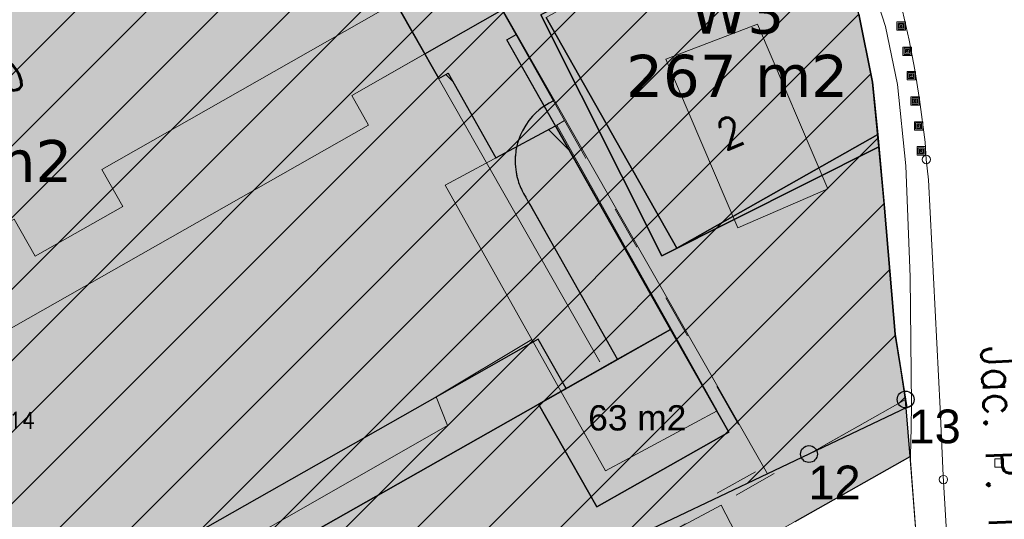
# Model space of a CAD drawing. Header units: metres. Extents: x 3 to 114181, y 112716 to 476231.
# Tile 56 of 90: x 112735 to 112793, y 475527 to 475557. Entities that reach past the tile are written whole.
import ezdxf
from ezdxf.enums import TextEntityAlignment as Align

# ---------------------------------------------------------------- set-up
doc = ezdxf.new("R2010")
doc.units = ezdxf.units.M
doc.header["$MEASUREMENT"] = 0
doc.linetypes.add('DGN Style 3', pattern=[12.11689, 8.654921, -3.461969])
doc.linetypes.add('DGN Style 5', pattern=[6.058445, 2.596476, -3.461969])
for name, color, linetype, lineweight in [('AR_7_Lfoto_2024_Aalsmeer', 7, 'Continuous', 0), ('enkel Groen', 7, 'Continuous', 0), ('enkel Verkeer - Verblijfsgebied', 7, 'Continuous', 0), ('enkel Wonen - 1', 3, 'Continuous', 0), ('enkel Wonen - 2', 30, 'Continuous', 0), ('enkel Wonen - 3', 3, 'Continuous', 0), ('fietsenstalling', 7, 'Continuous', 0), ('func Fietsenstalling', 7, 'Continuous', 30), ('Functie scheiding OTD BGT', 7, 'DGN Style 5', 0), ('GEMEENTEGROND', 9, 'Continuous', 0), ('Kadasterperceelnummers', 14, 'Continuous', 0), ('Kadasterpercelen', 14, 'Continuous', 13), ('Kant algemeen verharding BGT', 7, 'Continuous', 0), ('Luifel H1 BGT', 1, 'DGN Style 3', 13), ('MP Grenzen GEO', 3, 'Continuous', 13), ('MP Grenzen Tussen GEO', 3, 'Continuous', 0), ('MP Uitzetgegevens GEO', 7, 'Continuous', 30), ('Onbegroeid terreindeel BGT', 7, 'Continuous', 0), ('Open loods BGT', 9, 'Continuous', 0), ('Pand BGT', 7, 'Continuous', 13), ('Symbool Inspectieput BGT', 5, 'Continuous', 0), ('Symbool Kolk BGT', 5, 'Continuous', 0), ('Symbool Paal - Steen BGT', 7, 'Continuous', 0), ('Tekst Nummeraanduidingsreeks BGT', 7, 'Continuous', 0), ('Tekst ORL Straatnaam BGT', 3, 'Continuous', 0)]:
    doc.layers.add(name, color=color, linetype=linetype, lineweight=lineweight)
doc.styles.add('RoPlan', font='arial.ttf', dxfattribs={"height": 3})
doc.styles.add('Style-Arial', font='arial.ttf')
doc.styles.add('Style-STANDARD', font='STANDARD.shx')

# ---------------------------------------------------------------- blocks, each defined once
blk = doc.blocks.new('CELQ20')
at = {"layer": 'Symbool Paal - Steen BGT', "flags": 128}
for points in [[(-0.025, -0.025), (-0.025, 0.025), (0.025, 0.025), (0.025, -0.025)], [(-0.018, -0.018), (-0.018, 0.018), (0.018, 0.018), (0.018, -0.018)], [(-0.011, -0.011), (-0.011, 0.011), (0.011, 0.011), (0.011, -0.011)], [(-0.0041, -0.0041), (-0.0041, 0.0041), (0.0041, 0.0041), (0.0041, -0.0041)]]:
    blk.add_lwpolyline(points, close=True, dxfattribs=at)
blk = doc.blocks.new('CELQ72')
at = {"layer": 'Symbool Inspectieput BGT', "flags": 128}
blk.add_lwpolyline([(0.025, 0.025), (-0.025, 0.025), (-0.025, -0.025), (0.025, -0.025)], close=True, dxfattribs=at)
blk = doc.blocks.new('CELQ24_1')
at = {"layer": 'Symbool Kolk BGT'}
blk.add_circle((0, 0), 0.025, dxfattribs=at)

msp = doc.modelspace()

# ---------------------------------------------------------------- hatches: boundary and pattern name
at = {"layer": 'enkel Wonen - 1', "linetype": 'Continuous', "lineweight": 13, "extrusion": (-1.9283e-16, -1.08831e-16, -1)}
msp.add_hatch(color=3, dxfattribs=at).paths.add_polyline_path([(-112712.711, 475525.926), (-112755.727, 475550.347), (-112754.731, 475552.112), (-112759.057, 475554.574), (-112746.659, 475576.473), (-112699.57, 475549.551)])
at = {"layer": 'enkel Wonen - 2', "linetype": 'Continuous', "lineweight": 13, "extrusion": (0, 0, -1)}
msp.add_hatch(color=2, dxfattribs=at).paths.add_polyline_path([(-112690.418, 475483.747), (-112740.017, 475511.835), (-112735.204, 475520.297), (-112765.79, 475537.661), (-112767.452, 475534.726), (-112770.497, 475536.451), (-112764.919, 475546.301), (-112764.84, 475546.449), (-112764.815, 475546.5), (-112764.79, 475546.554), (-112764.76, 475546.617), (-112764.728, 475546.693), (-112764.7, 475546.761), (-112764.684, 475546.801), (-112764.666, 475546.849), (-112764.629, 475546.952), (-112764.59, 475547.072), (-112764.558, 475547.185), (-112764.53, 475547.292), (-112764.507, 475547.391), (-112764.476, 475547.552), (-112764.452, 475547.707), (-112764.434, 475547.877), (-112764.423, 475548.043), (-112764.419, 475548.194), (-112764.421, 475548.338), (-112764.426, 475548.458), (-112764.437, 475548.602), (-112764.452, 475548.728), (-112764.471, 475548.857), (-112764.494, 475548.985), (-112764.522, 475549.117), (-112764.562, 475549.27), (-112764.618, 475549.456), (-112764.735, 475549.766), (-112764.851, 475550.012), (-112765.047, 475550.352), (-112765.238, 475550.621), (-112765.454, 475550.878), (-112765.652, 475551.079), (-112765.85, 475551.254), (-112766.018, 475551.384), (-112766.43, 475551.65), (-112766.692, 475551.784), (-112763.644, 475557.185), (-112754.731, 475552.112), (-112755.727, 475550.347), (-112713.581, 475526.42), (-112715.466, 475523.032), (-112679.612, 475502.776)])
at = {"layer": 'enkel Wonen - 3', "linetype": 'Continuous', "lineweight": 30}
msp.add_hatch(color=3, dxfattribs=at).paths.add_polyline_path([(112773.127, 475542.599), (112765.948, 475556.898), (112782.034, 475564.974), (112783.74, 475560.833), (112784.809, 475556.928), (112785.618, 475552.891), (112786.003, 475549.063)])
at = {"layer": 'GEMEENTEGROND', "linetype": 'Continuous', "lineweight": 30, "extrusion": (0, 0, -1)}
msp.add_hatch(color=9, dxfattribs=at).paths.add_polyline_path([(-112682.58, 475471.222), (-112700.168, 475481.157), (-112715.095, 475489.589), (-112736.601, 475501.738), (-112746.507, 475507.334), (-112758.366, 475514.033), (-112781.039, 475526.841), (-112787.847, 475530.688), (-112787.624, 475533.579), (-112787.585, 475534.078), (-112787.316, 475535.779), (-112786.972, 475537.954), (-112786.656, 475541.688), (-112786.34, 475545.422), (-112786.314, 475545.705), (-112786.003, 475549.063), (-112773.127, 475542.599), (-112765.948, 475556.898), (-112782.034, 475564.974), (-112781.361, 475566.222), (-112780.689, 475567.471), (-112779.029, 475570.55), (-112777.343, 475573.679), (-112776.025, 475576.126), (-112775.246, 475577.507), (-112774.159, 475579.432), (-112773.711, 475580.225), (-112773.164, 475581.104), (-112772.135, 475582.758), (-112771.778, 475583.414), (-112771.358, 475584.032), (-112770.879, 475584.606), (-112770.347, 475585.13), (-112769.766, 475585.599), (-112769.141, 475586.009), (-112768.81, 475586.182), (-112768.479, 475586.355), (-112767.858, 475586.603), (-112767.537, 475586.695), (-112767.216, 475586.786), (-112766.558, 475586.902), (-112765.891, 475586.95), (-112765.518, 475586.938), (-112764.809, 475586.404), (-112762.933, 475585.392), (-112761.207, 475584.422), (-112759.108, 475583.242), (-112756.794, 475582.015), (-112755.196, 475581.168), (-112752.967, 475579.986), (-112751.284, 475579.094), (-112746.659, 475576.473), (-112759.057, 475554.574), (-112763.644, 475557.185), (-112766.692, 475551.784), (-112766.43, 475551.65), (-112766.018, 475551.384), (-112765.85, 475551.254), (-112765.652, 475551.079), (-112765.553, 475550.979), (-112765.454, 475550.878), (-112765.346, 475550.75), (-112765.238, 475550.621), (-112765.047, 475550.352), (-112764.851, 475550.012), (-112764.735, 475549.766), (-112764.618, 475549.456), (-112764.562, 475549.27), (-112764.522, 475549.117), (-112764.482, 475548.921), (-112764.471, 475548.857), (-112764.452, 475548.728), (-112764.437, 475548.602), (-112764.432, 475548.53), (-112764.426, 475548.458), (-112764.423, 475548.398), (-112764.421, 475548.338), (-112764.42, 475548.266), (-112764.419, 475548.194), (-112764.421, 475548.118), (-112764.423, 475548.043), (-112764.434, 475547.877), (-112764.452, 475547.707), (-112764.476, 475547.552), (-112764.519, 475547.342), (-112764.53, 475547.292), (-112764.558, 475547.185), (-112764.59, 475547.072), (-112764.629, 475546.952), (-112764.666, 475546.849), (-112764.7, 475546.761), (-112764.744, 475546.655), (-112764.76, 475546.617), (-112764.79, 475546.554), (-112764.815, 475546.5), (-112764.84, 475546.449), (-112764.88, 475546.375), (-112764.919, 475546.301), (-112764.982, 475546.19), (-112765.045, 475546.079), (-112765.116, 475545.954), (-112765.202, 475545.801), (-112765.385, 475545.478), (-112770.497, 475536.451), (-112773.643, 475538.232), (-112777.092, 475532.141), (-112769.261, 475527.706), (-112765.811, 475533.797), (-112767.452, 475534.726), (-112765.79, 475537.661), (-112735.204, 475520.297), (-112740.017, 475511.835), (-112690.418, 475483.747), (-112679.612, 475502.776), (-112715.466, 475523.032), (-112713.581, 475526.42), (-112712.711, 475525.926), (-112714.109, 475523.414), (-112667.8, 475497.251)])
at = {"layer": 'MP Grenzen GEO', "linetype": 'Continuous', "lineweight": 0}
h = msp.add_hatch(dxfattribs=at)
h.set_pattern_fill('HATCH', color=6, scale=0.1, style=0, pattern_type=2)
h.set_pattern_definition([(45, (112738.5802, 475536.1504), (-2.12132, 2.12132), [])])
h.paths.add_polyline_path([(112699.458, 475549.752), (112705.905, 475553.432), (112708.001, 475554.663), (112712.492, 475557.226), (112725.552, 475564.679), (112727.439, 475565.787), (112743.474, 475574.878), (112744.976, 475575.73), (112747.121, 475576.975), (112747.691, 475577.313), (112747.428, 475577.799), (112747.91, 475580.636), (112749.817, 475581.694), (112751.034, 475582.369), (112755.097, 475584.662), (112756.286, 475585.211), (112757.591, 475585.639), (112759.672, 475585.922), (112761.194, 475586.487), (112761.69, 475585.637), (112763.281, 475586.46), (112763.911, 475586.683), (112764.561, 475586.84), (112765.223, 475586.929), (112765.891, 475586.95), (112766.558, 475586.902), (112767.216, 475586.786), (112767.858, 475586.603), (112768.479, 475586.355), (112769.141, 475586.009), (112769.766, 475585.599), (112770.347, 475585.13), (112770.879, 475584.606), (112771.358, 475584.032), (112771.778, 475583.414), (112772.135, 475582.758), (112773.164, 475581.104), (112773.711, 475580.225), (112774.429, 475578.953), (112775.246, 475577.507), (112776.025, 475576.126), (112771.781, 475573.506), (112773.301, 475572.067), (112774.78, 475570.585), (112776.216, 475569.062), (112777.607, 475567.498), (112778.953, 475565.895), (112780.253, 475564.254), (112782.034, 475564.974), (112783.74, 475560.833), (112784.809, 475556.928), (112785.618, 475552.891), (112786.141, 475547.777), (112786.972, 475537.954), (112787.585, 475534.078), (112781.853, 475530.841), (112779.391, 475529.669), (112765.38, 475523.022), (112767.354, 475518.794), (112758.506, 475513.784), (112746.657, 475507.075), (112736.754, 475501.467), (112715.261, 475489.296), (112710.442, 475486.567), (112709.719, 475487.831), (112682.318, 475472.144), (112668.171, 475497.46), (112670.704, 475498.892), (112695.415, 475512.853), (112699.496, 475515.158), (112700.265, 475515.592), (112714.109, 475523.414)])
at = {"layer": 'Pand BGT', "linetype": 'Continuous', "lineweight": 13}
h = msp.add_hatch(dxfattribs=at)
h.set_pattern_fill('HATCH', color=6, scale=0.1, style=0, pattern_type=2)
h.set_pattern_definition([])
h.paths.add_polyline_path([(112746.659, 475576.473), (112699.57, 475549.551), (112714.109, 475523.414), (112667.8, 475497.251), (112682.58, 475471.222), (112787.847, 475530.688), (112787.585, 475534.078), (112786.972, 475537.954), (112786.34, 475545.422), (112786.003, 475549.063), (112785.618, 475552.891), (112784.809, 475556.928), (112783.74, 475560.833), (112782.034, 475564.974), (112776.025, 475576.126), (112773.711, 475580.225), (112772.135, 475582.758), (112771.778, 475583.414), (112771.358, 475584.032), (112770.879, 475584.606), (112770.347, 475585.13), (112769.766, 475585.599), (112769.141, 475586.009), (112768.479, 475586.355), (112767.858, 475586.603), (112767.216, 475586.786), (112766.411, 475586.928), (112766.224, 475586.926), (112765.891, 475586.95), (112765.518, 475586.938), (112764.809, 475586.404), (112751.284, 475579.094)], flags=17)
h = msp.add_hatch(dxfattribs=at)
h.set_pattern_fill('HATCH', color=6, scale=0.1, style=0, pattern_type=2)
h.set_pattern_definition([])
h.paths.add_polyline_path([(112714.109, 475523.414), (112699.57, 475549.551), (112746.659, 475576.473), (112751.284, 475579.094), (112764.809, 475586.404), (112765.518, 475586.938), (112765.891, 475586.95), (112766.224, 475586.926), (112766.411, 475586.928), (112767.216, 475586.786), (112767.858, 475586.603), (112768.479, 475586.355), (112769.141, 475586.009), (112769.766, 475585.599), (112770.347, 475585.13), (112770.879, 475584.606), (112771.358, 475584.032), (112771.778, 475583.414), (112772.135, 475582.758), (112773.711, 475580.225), (112776.025, 475576.126), (112782.034, 475564.974), (112783.74, 475560.833), (112784.809, 475556.928), (112785.618, 475552.891), (112786.003, 475549.063), (112786.34, 475545.422), (112786.972, 475537.954), (112787.585, 475534.078), (112787.847, 475530.688), (112682.58, 475471.222), (112667.8, 475497.251)], flags=17)

# ---------------------------------------------------------------- linework, layer by layer
at = {"color": 14, "lineweight": 13}
msp.add_line((112754.731, 475552.112), (112759.057, 475554.574), dxfattribs=at)
at = {"layer": 'AR_7_Lfoto_2024_Aalsmeer', "color": 6, "lineweight": 13}
msp.add_line((112751.613, 475567.658), (112769.452, 475536.301), dxfattribs=at)
at = {"layer": 'AR_7_Lfoto_2024_Aalsmeer', "color": 30, "lineweight": 30}
msp.add_line((112773.127, 475542.599), (112765.948, 475556.898), dxfattribs=at)
at = {"layer": 'enkel Groen', "color": 9, "linetype": 'Continuous', "lineweight": 30}
for p, q in [((112764.475, 475555.713), (112751.284, 475579.094)), ((112764.475, 475555.713), (112751.284, 475579.094)), ((112764.475, 475555.713), (112751.284, 475579.094)), ((112764.475, 475555.713), (112751.284, 475579.094)), ((112764.475, 475555.713), (112751.284, 475579.094)), ((112764.475, 475555.713), (112751.284, 475579.094)), ((112764.475, 475555.713), (112751.284, 475579.094)), ((112764.475, 475555.713), (112751.284, 475579.094)), ((112766.27, 475556.73), (112774.021, 475543.043)), ((112766.27, 475556.73), (112774.021, 475543.043)), ((112766.27, 475556.73), (112774.021, 475543.043)), ((112766.27, 475556.73), (112774.021, 475543.043)), ((112766.27, 475556.73), (112774.021, 475543.043)), ((112766.27, 475556.73), (112774.021, 475543.043)), ((112763.921, 475555.4), (112764.475, 475555.713)), ((112763.921, 475555.4), (112764.475, 475555.713)), ((112763.921, 475555.4), (112764.475, 475555.713)), ((112763.921, 475555.4), (112764.475, 475555.713)), ((112763.921, 475555.4), (112764.475, 475555.713)), ((112763.921, 475555.4), (112764.475, 475555.713)), ((112763.921, 475555.4), (112764.475, 475555.713)), ((112763.921, 475555.4), (112764.475, 475555.713)), ((112773.643, 475538.232), (112763.921, 475555.4)), ((112773.643, 475538.232), (112763.921, 475555.4)), ((112773.643, 475538.232), (112763.921, 475555.4)), ((112773.643, 475538.232), (112763.921, 475555.4)), ((112773.643, 475538.232), (112763.921, 475555.4)), ((112773.643, 475538.232), (112763.921, 475555.4)), ((112773.643, 475538.232), (112763.921, 475555.4)), ((112773.643, 475538.232), (112763.921, 475555.4)), ((112774.021, 475543.043), (112785.935, 475549.79)), ((112774.021, 475543.043), (112785.935, 475549.79)), ((112774.021, 475543.043), (112785.935, 475549.79)), ((112774.021, 475543.043), (112785.935, 475549.79)), ((112774.021, 475543.043), (112785.935, 475549.79)), ((112774.021, 475543.043), (112785.935, 475549.79)), ((112774.021, 475543.043), (112785.935, 475549.79)), ((112785.935, 475549.79), (112786.34, 475545.422)), ((112785.935, 475549.79), (112786.34, 475545.422)), ((112785.935, 475549.79), (112786.34, 475545.422)), ((112785.935, 475549.79), (112786.34, 475545.422)), ((112785.935, 475549.79), (112786.34, 475545.422)), ((112785.935, 475549.79), (112786.34, 475545.422)), ((112785.935, 475549.79), (112786.34, 475545.422)), ((112785.935, 475549.79), (112786.34, 475545.422)), ((112786.34, 475545.422), (112786.972, 475537.954)), ((112786.34, 475545.422), (112786.972, 475537.954)), ((112786.34, 475545.422), (112786.972, 475537.954)), ((112786.34, 475545.422), (112786.972, 475537.954)), ((112786.34, 475545.422), (112786.972, 475537.954)), ((112786.34, 475545.422), (112786.972, 475537.954)), ((112786.34, 475545.422), (112786.972, 475537.954)), ((112786.34, 475545.422), (112786.972, 475537.954)), ((112736.541, 475517.221), (112773.643, 475538.232)), ((112736.541, 475517.221), (112773.643, 475538.232)), ((112736.541, 475517.221), (112773.643, 475538.232)), ((112736.541, 475517.221), (112773.643, 475538.232)), ((112736.541, 475517.221), (112773.643, 475538.232)), ((112736.541, 475517.221), (112773.643, 475538.232)), ((112736.541, 475517.221), (112773.643, 475538.232)), ((112736.541, 475517.221), (112773.643, 475538.232)), ((112786.972, 475537.954), (112787.66, 475533.604)), ((112786.972, 475537.954), (112787.66, 475533.604)), ((112786.972, 475537.954), (112787.66, 475533.604)), ((112786.972, 475537.954), (112787.66, 475533.604)), ((112786.972, 475537.954), (112787.66, 475533.604)), ((112786.972, 475537.954), (112787.66, 475533.604)), ((112786.972, 475537.954), (112787.66, 475533.604)), ((112786.972, 475537.954), (112787.66, 475533.604)), ((112787.66, 475533.604), (112779.391, 475529.669)), ((112787.66, 475533.604), (112779.391, 475529.669)), ((112787.66, 475533.604), (112779.391, 475529.669)), ((112787.66, 475533.604), (112779.391, 475529.669)), ((112787.66, 475533.604), (112779.391, 475529.669)), ((112787.66, 475533.604), (112779.391, 475529.669)), ((112787.66, 475533.604), (112779.391, 475529.669)), ((112787.66, 475533.604), (112779.391, 475529.669)), ((112779.391, 475529.669), (112765.38, 475523.022)), ((112779.391, 475529.669), (112765.38, 475523.022)), ((112779.391, 475529.669), (112765.38, 475523.022)), ((112779.391, 475529.669), (112765.38, 475523.022)), ((112779.391, 475529.669), (112765.38, 475523.022)), ((112779.391, 475529.669), (112765.38, 475523.022)), ((112779.391, 475529.669), (112765.38, 475523.022)), ((112779.391, 475529.669), (112765.38, 475523.022))]:
    msp.add_line(p, q, dxfattribs=at)
at = {"layer": 'enkel Verkeer - Verblijfsgebied', "color": 9, "linetype": 'Continuous', "lineweight": 30}
for p, q in [((112764.475, 475555.713), (112751.284, 475579.094)), ((112764.475, 475555.713), (112751.284, 475579.094)), ((112764.475, 475555.713), (112751.284, 475579.094)), ((112764.475, 475555.713), (112751.284, 475579.094)), ((112764.475, 475555.713), (112751.284, 475579.094)), ((112764.475, 475555.713), (112751.284, 475579.094)), ((112764.475, 475555.713), (112751.284, 475579.094)), ((112764.475, 475555.713), (112751.284, 475579.094)), ((112757.326, 475557.616), (112759.887, 475553.115)), ((112757.326, 475557.616), (112759.887, 475553.115)), ((112757.326, 475557.616), (112759.887, 475553.115)), ((112757.326, 475557.616), (112759.887, 475553.115)), ((112757.326, 475557.616), (112759.887, 475553.115)), ((112757.326, 475557.616), (112759.887, 475553.115)), ((112757.326, 475557.616), (112759.887, 475553.115)), ((112757.326, 475557.616), (112759.887, 475553.115)), ((112763.921, 475555.4), (112764.475, 475555.713)), ((112763.921, 475555.4), (112764.475, 475555.713)), ((112763.921, 475555.4), (112764.475, 475555.713)), ((112763.921, 475555.4), (112764.475, 475555.713)), ((112763.921, 475555.4), (112764.475, 475555.713)), ((112763.921, 475555.4), (112764.475, 475555.713)), ((112763.921, 475555.4), (112764.475, 475555.713)), ((112763.921, 475555.4), (112764.475, 475555.713)), ((112766.807, 475550.303), (112763.921, 475555.4)), ((112766.807, 475550.303), (112763.921, 475555.4)), ((112766.807, 475550.303), (112763.921, 475555.4)), ((112766.807, 475550.303), (112763.921, 475555.4)), ((112766.807, 475550.303), (112763.921, 475555.4)), ((112766.807, 475550.303), (112763.921, 475555.4)), ((112766.807, 475550.303), (112763.921, 475555.4)), ((112766.807, 475550.303), (112763.921, 475555.4)), ((112759.887, 475553.115), (112760.44, 475553.429)), ((112759.887, 475553.115), (112760.44, 475553.429)), ((112759.887, 475553.115), (112760.44, 475553.429)), ((112759.887, 475553.115), (112760.44, 475553.429)), ((112759.887, 475553.115), (112760.44, 475553.429)), ((112759.887, 475553.115), (112760.44, 475553.429)), ((112759.887, 475553.115), (112760.44, 475553.429)), ((112759.887, 475553.115), (112760.44, 475553.429)), ((112760.44, 475553.429), (112763.284, 475548.407)), ((112760.44, 475553.429), (112763.284, 475548.407)), ((112760.44, 475553.429), (112763.284, 475548.407)), ((112760.44, 475553.429), (112763.284, 475548.407)), ((112760.44, 475553.429), (112763.284, 475548.407)), ((112760.44, 475553.429), (112763.284, 475548.407)), ((112760.44, 475553.429), (112763.284, 475548.407)), ((112760.44, 475553.429), (112763.284, 475548.407)), ((112763.284, 475548.407), (112766.807, 475550.303)), ((112763.284, 475548.407), (112766.807, 475550.303)), ((112763.284, 475548.407), (112766.807, 475550.303)), ((112763.284, 475548.407), (112766.807, 475550.303)), ((112763.284, 475548.407), (112766.807, 475550.303)), ((112763.284, 475548.407), (112766.807, 475550.303)), ((112763.284, 475548.407), (112766.807, 475550.303)), ((112763.284, 475548.407), (112766.807, 475550.303))]:
    msp.add_line(p, q, dxfattribs=at)
msp.add_point((112763.284, 475548.407), dxfattribs=at)
msp.add_point((112763.284, 475548.407), dxfattribs=at)
msp.add_point((112763.284, 475548.407), dxfattribs=at)
msp.add_point((112763.284, 475548.407), dxfattribs=at)
msp.add_point((112763.284, 475548.407), dxfattribs=at)
msp.add_point((112763.284, 475548.407), dxfattribs=at)
msp.add_point((112763.284, 475548.407), dxfattribs=at)
msp.add_point((112763.284, 475548.407), dxfattribs=at)
at = {"layer": 'enkel Wonen - 1', "color": 7, "linetype": 'Continuous', "lineweight": 30}
msp.add_line((112759.887, 475553.115), (112757.326, 475557.616), dxfattribs=at)
at = {"layer": 'enkel Wonen - 2', "color": 2, "linetype": 'Continuous', "lineweight": 30}
for p, q in [((112759.887, 475553.115), (112760.44, 475553.429)), ((112760.44, 475553.429), (112763.284, 475548.407)), ((112763.284, 475548.407), (112766.807, 475550.303)), ((112766.807, 475550.303), (112773.643, 475538.232)), ((112773.643, 475538.232), (112736.541, 475517.221))]:
    msp.add_line(p, q, dxfattribs=at)
at = {"layer": 'enkel Wonen - 2', "color": 2}
for p, q in [((112760.311, 475553.356), (112760.704, 475552.963)), ((112766.408, 475550.088), (112767.609, 475548.886))]:
    msp.add_line(p, q, dxfattribs=at)
at = {"layer": 'enkel Wonen - 2', "color": 2, "linetype": 'Continuous', "lineweight": 13, "transparency": 33554610, "flags": 128}
msp.add_lwpolyline([(112735.204, 475520.297), (112765.79, 475537.661), (112767.452, 475534.726), (112770.497, 475536.451), (112764.919, 475546.301), (112764.84, 475546.449), (112764.815, 475546.5), (112764.79, 475546.554), (112764.76, 475546.617), (112764.728, 475546.693), (112764.7, 475546.761), (112764.684, 475546.801), (112764.666, 475546.849), (112764.629, 475546.952), (112764.59, 475547.072), (112764.558, 475547.185), (112764.53, 475547.292), (112764.507, 475547.391), (112764.476, 475547.552), (112764.452, 475547.707), (112764.434, 475547.877), (112764.423, 475548.043), (112764.419, 475548.194), (112764.421, 475548.338), (112764.426, 475548.458), (112764.437, 475548.602), (112764.452, 475548.728), (112764.471, 475548.857), (112764.494, 475548.985), (112764.522, 475549.117), (112764.562, 475549.27), (112764.618, 475549.456), (112764.735, 475549.766), (112764.851, 475550.012), (112765.047, 475550.352), (112765.238, 475550.621), (112765.454, 475550.878), (112765.652, 475551.079), (112765.85, 475551.254), (112766.018, 475551.384), (112766.43, 475551.65), (112766.692, 475551.784), (112763.644, 475557.185), (112754.731, 475552.112), (112755.727, 475550.347), (112713.581, 475526.42)], dxfattribs=at)
at = {"layer": 'enkel Wonen - 3', "color": 7, "linetype": 'Continuous', "lineweight": 30}
for p, q in [((112784.809, 475556.928), (112785.618, 475552.891)), ((112774.021, 475543.043), (112766.27, 475556.73)), ((112785.618, 475552.891), (112785.935, 475549.79)), ((112785.935, 475549.79), (112774.021, 475543.043))]:
    msp.add_line(p, q, dxfattribs=at)
at = {"layer": 'enkel Wonen - 3', "color": 3, "linetype": 'Continuous', "lineweight": 30, "transparency": 33554610, "flags": 128}
msp.add_lwpolyline([(112782.034, 475564.974), (112765.948, 475556.898), (112773.127, 475542.599), (112786.003, 475549.063), (112785.618, 475552.891), (112784.809, 475556.928), (112783.74, 475560.833)], close=True, dxfattribs=at)
at = {"layer": 'enkel Wonen - 3', "flags": 128}
msp.add_lwpolyline([(112766.27, 475556.73), (112780.038, 475564.526), (112780.253, 475564.254), (112782.034, 475564.974), (112783.74, 475560.833), (112784.809, 475556.928), (112785.618, 475552.891), (112785.935, 475549.79), (112774.021, 475543.043)], close=True, dxfattribs=at)
at = {"layer": 'fietsenstalling', "color": 1, "flags": 128}
msp.add_lwpolyline([(112777.092, 475532.141), (112769.261, 475527.706), (112765.811, 475533.797), (112773.643, 475538.232)], close=True, dxfattribs=at)
at = {"layer": 'fietsenstalling', "color": 1}
msp.add_solid([(112777.092, 475532.141), (112769.261, 475527.706), (112773.643, 475538.232), (112765.811, 475533.797)], dxfattribs=at)
at = {"layer": 'Functie scheiding OTD BGT', "flags": 128}
for points in [[(112767.347, 475550.622), (112768.549, 475548.491), (112779.136, 475530.045), (112767.996, 475523.843), (112767.897, 475524.005), (112766.272, 475523.147), (112765.778, 475524.024), (112740.881, 475509.931)], [(112772.257, 475525.421), (112774.087, 475526.454), (112787.585, 475534.078)]]:
    msp.add_lwpolyline(points, dxfattribs=at)
at = {"layer": 'GEMEENTEGROND', "color": 7, "lineweight": 30}
for p, q in [((112757.326, 475557.616), (112759.887, 475553.115)), ((112757.326, 475557.616), (112759.887, 475553.115)), ((112757.326, 475557.616), (112759.887, 475553.115)), ((112757.326, 475557.616), (112759.887, 475553.115)), ((112759.887, 475553.115), (112760.44, 475553.429)), ((112759.887, 475553.115), (112760.44, 475553.429)), ((112759.887, 475553.115), (112760.44, 475553.429)), ((112759.887, 475553.115), (112760.44, 475553.429)), ((112760.44, 475553.429), (112763.284, 475548.407)), ((112763.284, 475548.407), (112766.807, 475550.303)), ((112763.284, 475548.407), (112766.807, 475550.303)), ((112763.284, 475548.407), (112766.807, 475550.303)), ((112773.643, 475538.232), (112766.807, 475550.303)), ((112785.935, 475549.79), (112786.34, 475545.422)), ((112785.935, 475549.79), (112786.34, 475545.422)), ((112785.935, 475549.79), (112786.34, 475545.422)), ((112785.935, 475549.79), (112786.34, 475545.422)), ((112786.34, 475545.422), (112786.972, 475537.954)), ((112786.34, 475545.422), (112786.972, 475537.954)), ((112786.34, 475545.422), (112786.972, 475537.954)), ((112786.34, 475545.422), (112786.972, 475537.954)), ((112736.541, 475517.221), (112773.643, 475538.232)), ((112736.541, 475517.221), (112773.643, 475538.232)), ((112736.541, 475517.221), (112773.643, 475538.232)), ((112736.541, 475517.221), (112773.643, 475538.232)), ((112786.972, 475537.954), (112787.66, 475533.604)), ((112786.972, 475537.954), (112787.66, 475533.604)), ((112786.972, 475537.954), (112787.66, 475533.604)), ((112786.972, 475537.954), (112787.66, 475533.604)), ((112787.66, 475533.604), (112779.391, 475529.669)), ((112787.66, 475533.604), (112779.391, 475529.669)), ((112787.66, 475533.604), (112779.391, 475529.669)), ((112787.66, 475533.604), (112779.391, 475529.669)), ((112779.391, 475529.669), (112765.38, 475523.022)), ((112779.391, 475529.669), (112765.38, 475523.022)), ((112779.391, 475529.669), (112765.38, 475523.022)), ((112779.391, 475529.669), (112765.38, 475523.022))]:
    msp.add_line(p, q, dxfattribs=at)
at = {"layer": 'GEMEENTEGROND', "color": 8, "linetype": 'Continuous', "lineweight": 30, "transparency": 33554610, "flags": 128}
for points in [[(112746.659, 475576.473), (112759.057, 475554.574), (112763.644, 475557.185), (112766.692, 475551.784), (112766.43, 475551.65), (112766.018, 475551.384), (112765.85, 475551.254), (112765.652, 475551.079), (112765.553, 475550.979), (112765.454, 475550.878), (112765.346, 475550.75), (112765.238, 475550.621), (112765.047, 475550.352), (112764.851, 475550.012), (112764.735, 475549.766), (112764.618, 475549.456), (112764.562, 475549.27), (112764.522, 475549.117), (112764.482, 475548.921), (112764.471, 475548.857), (112764.452, 475548.728), (112764.437, 475548.602), (112764.432, 475548.53), (112764.426, 475548.458), (112764.423, 475548.398), (112764.421, 475548.338), (112764.42, 475548.266), (112764.419, 475548.194), (112764.421, 475548.118), (112764.423, 475548.043), (112764.434, 475547.877), (112764.452, 475547.707), (112764.476, 475547.552), (112764.519, 475547.342), (112764.53, 475547.292), (112764.558, 475547.185), (112764.59, 475547.072), (112764.629, 475546.952), (112764.666, 475546.849), (112764.7, 475546.761), (112764.744, 475546.655), (112764.76, 475546.617), (112764.79, 475546.554), (112764.815, 475546.5), (112764.84, 475546.449), (112764.88, 475546.375), (112764.919, 475546.301), (112764.982, 475546.19), (112765.045, 475546.079), (112765.116, 475545.954), (112765.202, 475545.801), (112765.385, 475545.478), (112770.497, 475536.451), (112773.643, 475538.232), (112777.092, 475532.141), (112769.261, 475527.706), (112765.811, 475533.797), (112767.452, 475534.726), (112765.79, 475537.661), (112735.204, 475520.297)], [(112781.039, 475526.841), (112787.847, 475530.688), (112787.624, 475533.579), (112787.585, 475534.078), (112787.316, 475535.779), (112786.972, 475537.954), (112786.656, 475541.688), (112786.34, 475545.422), (112786.314, 475545.705), (112786.003, 475549.063), (112773.127, 475542.599), (112765.948, 475556.898)]]:
    msp.add_lwpolyline(points, dxfattribs=at)
at = {"layer": 'GEMEENTEGROND', "flags": 128}
for points in [[(112736.541, 475517.221), (112773.643, 475538.232), (112766.807, 475550.303), (112763.284, 475548.407), (112760.44, 475553.429), (112759.887, 475553.115), (112746.659, 475576.473)], [(112766.27, 475556.73), (112774.021, 475543.043), (112779.978, 475546.416), (112785.935, 475549.79), (112786.34, 475545.422), (112786.972, 475537.954), (112787.66, 475533.604), (112765.38, 475523.022)]]:
    msp.add_lwpolyline(points, dxfattribs=at)
at = {"layer": 'GEMEENTEGROND', "color": 7, "lineweight": 30, "flags": 128}
msp.add_lwpolyline([(112773.643, 475538.232), (112770.162, 475536.261), (112765.811, 475533.797), (112769.261, 475527.706), (112777.092, 475532.141)], close=True, dxfattribs=at)
at = {"layer": 'GEMEENTEGROND', "color": 7, "lineweight": 30}
msp.add_point((112763.284, 475548.407), dxfattribs=at)
msp.add_point((112763.284, 475548.407), dxfattribs=at)
msp.add_point((112763.284, 475548.407), dxfattribs=at)
msp.add_point((112763.284, 475548.407), dxfattribs=at)
at = {"layer": 'Kadasterpercelen', "linetype": 'Continuous', "flags": 128}
msp.add_lwpolyline([(112768.83, 475589.437), (112764.809, 475586.404), (112762.933, 475585.392), (112761.207, 475584.422), (112764.363, 475581.805), (112773.791, 475574.181), (112778.361, 475569.702), (112781.092, 475566.407), (112784.785, 475561.184), (112786.389, 475556.204), (112787.104, 475552.765), (112787.589, 475547.938), (112787.85, 475541.354), (112787.941, 475533.738), (112787.92, 475532.439), (112787.884, 475530.709), (112787.879, 475530.459), (112788.187, 475526.287)], dxfattribs=at)
for points in [[(112761.207, 475584.422), (112759.108, 475583.242), (112751.211, 475579.055), (112779.391, 475529.669), (112787.941, 475533.738), (112787.85, 475541.354), (112787.589, 475547.938), (112787.104, 475552.765), (112786.389, 475556.204), (112784.785, 475561.184), (112781.092, 475566.407), (112778.361, 475569.702), (112773.791, 475574.181), (112764.363, 475581.805)], [(112710.272, 475486.865), (112715.095, 475489.589), (112736.601, 475501.738), (112746.507, 475507.334), (112758.366, 475514.033), (112767.237, 475519.044), (112765.38, 475523.022), (112779.391, 475529.669), (112751.211, 475579.055), (112729.259, 475566.6), (112722.868, 475562.93), (112710.588, 475555.894), (112706.302, 475553.31), (112699.57, 475549.551), (112714.109, 475523.414), (112700.265, 475515.592), (112699.496, 475515.158), (112695.415, 475512.853)], [(112765.38, 475523.022), (112767.237, 475519.044), (112781.039, 475526.841), (112787.884, 475530.709), (112787.92, 475532.439), (112787.941, 475533.738), (112779.391, 475529.669)], [(112767.354, 475518.794), (112771.963, 475508.923), (112788.93, 475516.681), (112788.731, 475519.263), (112788.474, 475522.574), (112788.187, 475526.287), (112787.879, 475530.459), (112787.884, 475530.709), (112781.039, 475526.841), (112767.237, 475519.044)]]:
    msp.add_lwpolyline(points, close=True, dxfattribs=at)
at = {"layer": 'Kant algemeen verharding BGT', "flags": 128}
for points in [[(112780.253, 475564.254), (112782.034, 475564.974), (112783.74, 475560.833), (112784.809, 475556.928), (112785.618, 475552.891), (112786.141, 475547.777), (112786.972, 475537.954), (112787.585, 475534.078), (112789.292, 475512.002), (112790.535, 475502.914), (112791.291, 475500)], [(112787.396, 475557.131), (112787.795, 475555.385), (112788.134, 475553.627), (112788.412, 475551.858), (112788.744, 475549.34), (112788.814, 475548.309), (112788.947, 475547.108), (112789.639, 475533.542), (112789.819, 475529.555), (112790.462, 475518.542)]]:
    msp.add_lwpolyline(points, dxfattribs=at)
at = {"layer": 'Luifel H1 BGT', "flags": 128}
for points in [[(112776.638, 475527.799), (112774.087, 475526.454)], [(112778.175, 475524.883), (112776.638, 475527.799)]]:
    msp.add_lwpolyline(points, dxfattribs=at)
at = {"layer": 'MP Grenzen GEO', "color": 6, "lineweight": 0}
for p, q in [((112781.853, 475530.841), (112787.585, 475534.078)), ((112779.391, 475529.669), (112781.853, 475530.841))]:
    msp.add_line(p, q, dxfattribs=at)
at = {"layer": 'MP Grenzen GEO', "color": 6, "lineweight": 0, "flags": 128}
for points in [[(112775.246, 475577.507), (112776.025, 475576.126), (112771.781, 475573.506), (112773.301, 475572.067), (112774.78, 475570.585), (112776.216, 475569.062), (112777.607, 475567.498), (112778.953, 475565.895), (112780.253, 475564.254), (112782.034, 475564.974), (112783.74, 475560.833), (112784.809, 475556.928), (112785.618, 475552.891), (112786.141, 475547.777), (112786.972, 475537.954), (112787.585, 475534.078)], [(112784.809, 475556.928), (112785.618, 475552.891), (112786.141, 475547.777), (112786.972, 475537.954), (112787.585, 475534.078), (112781.853, 475530.841), (112779.391, 475529.669), (112765.38, 475523.022)], [(112709.719, 475487.831), (112710.442, 475486.567), (112715.261, 475489.296), (112736.754, 475501.467), (112746.657, 475507.075), (112758.506, 475513.784), (112767.354, 475518.794), (112765.38, 475523.022), (112779.391, 475529.669)]]:
    msp.add_lwpolyline(points, dxfattribs=at)
at = {"layer": 'MP Grenzen Tussen GEO', "flags": 128}
msp.add_lwpolyline([(112784.809, 475556.928), (112785.618, 475552.891), (112786.141, 475547.777), (112786.972, 475537.954), (112787.585, 475534.078), (112781.853, 475530.841), (112779.391, 475529.669), (112765.38, 475523.022)], dxfattribs=at)
at = {"layer": 'MP Uitzetgegevens GEO'}
for centre in [(112787.585, 475534.078), (112781.853, 475530.841)]:
    msp.add_circle(centre, 0.5, dxfattribs=at)
at = {"layer": 'Onbegroeid terreindeel BGT', "flags": 128}
for points in [[(112766.899, 475550.352), (112767.347, 475550.622), (112763.483, 475557.471)], [(112724.48, 475500), (112738.155, 475507.724), (112741.18, 475509.432), (112740.881, 475509.931), (112739.028, 475513.023), (112736.187, 475517.764), (112739.206, 475522.103), (112745.422, 475526.105), (112748.96, 475525.982), (112760.408, 475532.529), (112759.728, 475534.236), (112765.406, 475537.632)]]:
    msp.add_lwpolyline(points, dxfattribs=at)
at = {"layer": 'Open loods BGT', "flags": 128}
msp.add_lwpolyline([(112765.406, 475537.632), (112769.774, 475529.843), (112776.401, 475533.409), (112766.899, 475550.352), (112760.272, 475546.786), (112765.406, 475537.632)], dxfattribs=at)
at = {"layer": 'Pand BGT', "flags": 128}
msp.add_lwpolyline([(112721.106, 475537.049), (112734.699, 475544.768), (112735.948, 475542.568), (112741.146, 475545.519), (112739.897, 475547.72), (112757.326, 475557.616), (112751.613, 475567.658), (112750.14, 475566.818)], dxfattribs=at)
at = {"layer": 'Pand BGT', "color": 7, "linetype": 'Continuous', "lineweight": 0, "flags": 128}
for points in [[(112721.106, 475537.049), (112734.699, 475544.768), (112735.948, 475542.568), (112741.146, 475545.519), (112739.897, 475547.72), (112757.326, 475557.616), (112751.613, 475567.658), (112750.14, 475566.818)], [(112782.965, 475546.57), (112778.79, 475556.33), (112773.368, 475554.261), (112777.623, 475544.265), (112782.965, 475546.57)]]:
    msp.add_lwpolyline(points, dxfattribs=at)
at = {"layer": 'Pand BGT', "color": 7, "linetype": 'Continuous', "lineweight": 13, "flags": 128}
msp.add_lwpolyline([(112682.58, 475471.222), (112787.847, 475530.688), (112787.624, 475533.579), (112787.585, 475534.078), (112787.316, 475535.779), (112786.972, 475537.954), (112786.656, 475541.688), (112786.34, 475545.422), (112786.003, 475549.063), (112785.618, 475552.891), (112784.809, 475556.928)], dxfattribs=at)
msp.add_lwpolyline([(112682.58, 475471.222), (112787.847, 475530.688), (112787.624, 475533.579), (112787.585, 475534.078), (112787.316, 475535.779), (112786.972, 475537.954), (112786.656, 475541.688), (112786.34, 475545.422), (112786.003, 475549.063), (112785.618, 475552.891), (112784.809, 475556.928)], dxfattribs=at)
at = {"layer": 'Pand BGT', "color": 7, "flags": 128}
msp.add_lwpolyline([(112782.965, 475546.57), (112778.79, 475556.33), (112773.368, 475554.261), (112777.623, 475544.265), (112782.965, 475546.57)], dxfattribs=at)

# ---------------------------------------------------------------- block references
at = {"layer": 'Symbool Inspectieput BGT', "xscale": 10, "yscale": 10, "zscale": 10}
msp.add_blockref('CELQ72', (112793.133, 475530.306), dxfattribs=at)
at = {"layer": 'Symbool Kolk BGT', "xscale": 10, "yscale": 10, "zscale": 10}
for p in [(112788.814, 475548.309), (112789.828, 475529.324)]:
    msp.add_blockref('CELQ24_1', p, dxfattribs=at)
at = {"layer": 'Symbool Paal - Steen BGT', "xscale": 10, "yscale": 10, "zscale": 10}
for p in [(112787.321, 475556.219), (112787.68, 475554.725), (112787.918, 475553.283), (112788.152, 475551.777), (112788.356, 475550.299), (112788.514, 475548.821)]:
    msp.add_blockref('CELQ20', p, dxfattribs=at)

# ---------------------------------------------------------------- texts
at = {"layer": 'enkel Wonen - 1', "color": 7, "linetype": 'Continuous', "lineweight": 30, "char_height": 2.5, "width": 62.61303, "attachment_point": 5, "line_spacing_factor": 0.9}
for s, insert in [('\\fVerdana|b0|i0|c00|p39;W3\\P267 m2\\P', (112777.59, 475555.121)), ('\\fVerdana|b0|i0|c00|p39;W1\\P1.463 m2\\P', (112729.931, 475550.066))]:
    msp.add_mtext(s, dxfattribs=dict(at, insert=insert))
at = {"layer": 'func Fietsenstalling', "color": 7, "linetype": 'Continuous', "lineweight": 13, "style": 'RoPlan'}
msp.add_text('(fis)', height=0.003, dxfattribs=at).set_placement((112771.469, 475533.331), align=Align.MIDDLE_CENTER)
at = {"layer": 'GEMEENTEGROND', "color": 7, "linetype": 'Continuous', "lineweight": 30, "style": 'Style-Arial'}
msp.add_text('63 m2', height=1.5, dxfattribs=at).set_placement((112768.755, 475533.737), align=Align.TOP_LEFT)
at = {"layer": 'Kadasterperceelnummers', "linetype": 'Continuous', "lineweight": 0, "style": 'Style-STANDARD'}
msp.add_text('4214', height=1, dxfattribs=at).set_placement((112734.377, 475532.831), align=Align.MIDDLE_CENTER)
at = {"layer": 'MP Uitzetgegevens GEO', "style": 'Style-Arial'}
for s, p in [('13', (112787.753, 475533.48)), ('12', (112781.811, 475530.156))]:
    msp.add_text(s, height=2, dxfattribs=at).set_placement(p, align=Align.TOP_LEFT)
at = {"layer": 'Tekst Nummeraanduidingsreeks BGT', "linetype": 'Continuous', "lineweight": 0, "style": 'Style-STANDARD'}
for s, rotation, p in [('230', 29.7, (112733.261, 475552.553)), ('2', 23.2, (112777.171, 475549.914))]:
    msp.add_text(s, height=1.8, rotation=rotation, dxfattribs=at).set_placement(p, align=Align.MIDDLE_CENTER)
at = {"layer": 'Tekst ORL Straatnaam BGT', "linetype": 'Continuous', "lineweight": 0, "style": 'Style-STANDARD'}
msp.add_text('Jac. P. Thijsselaan', height=2, rotation=272.57915, dxfattribs=at).set_placement((112793.05, 475537.253), align=Align.MIDDLE_LEFT)

doc.saveas('drawing.dxf')
